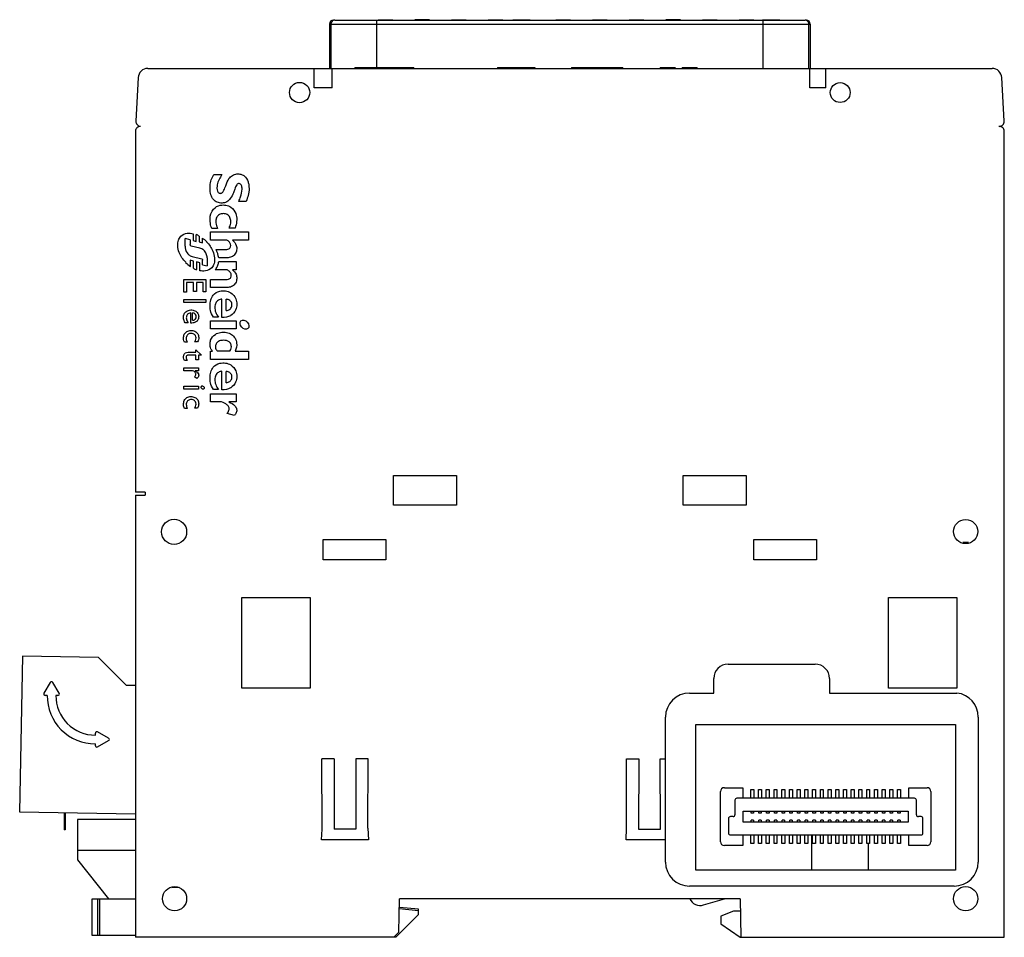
# Model space of a CAD drawing. Header units: millimetres. Extents: x 15 to 117, y 44 to 139.
import ezdxf

# ---------------------------------------------------------------- set-up
doc = ezdxf.new("R2010")
doc.units = ezdxf.units.MM
doc.header["$LTSCALE"] = 11.886526
doc.layers.get('0').update_dxf_attribs({"linetype": 'CONTINUOUS'})

msp = doc.modelspace()

# ---------------------------------------------------------------- linework, layer by layer
at = {"color": 7, "linetype": 'CONTINUOUS'}
for p, q in [((46.68, 138.25), (46.68, 133.65)), ((46.68, 138.25), (96.48, 138.25)), ((46.82, 138.25), (46.82, 133.65)), ((47.18, 138.65), (47.08, 138.65)), ((47.22, 138.65), (95.95, 138.65)), ((51.58, 133.75), (51.58, 138.65)), ((51.73, 138.7), (51.73, 138.65)), ((51.73, 138.7), (53.23, 138.7)), ((51.77, 138.7), (51.77, 138.65)), ((51.86, 138.7), (51.86, 138.65)), ((51.99, 138.7), (51.99, 138.65)), ((52.15, 138.7), (52.15, 138.65)), ((52.28, 138.7), (52.28, 138.65)), ((52.44, 138.7), (52.44, 138.65)), ((52.56, 138.7), (52.56, 138.65)), ((52.66, 138.7), (52.66, 138.65)), ((52.69, 138.7), (52.69, 138.65)), ((53.07, 138.7), (53.07, 138.65)), ((53.23, 138.7), (53.23, 138.65)), ((55.53, 138.7), (55.53, 138.65)), ((57.03, 138.7), (55.53, 138.7)), ((57.03, 138.7), (57.03, 138.65)), ((59.33, 138.7), (59.33, 138.65)), ((59.33, 138.7), (60.83, 138.7)), ((60.67, 138.7), (60.67, 138.65)), ((60.83, 138.7), (60.83, 138.65)), ((63.13, 138.7), (63.13, 138.65)), ((63.13, 138.7), (64.63, 138.7)), ((63.17, 138.7), (63.17, 138.65)), ((63.23, 138.7), (63.23, 138.65)), ((63.29, 138.7), (63.29, 138.65)), ((63.39, 138.7), (63.39, 138.65)), ((63.48, 138.7), (63.48, 138.65)), ((63.61, 138.7), (63.61, 138.65)), ((63.74, 138.7), (63.74, 138.65)), ((63.84, 138.7), (63.84, 138.65)), ((63.9, 138.7), (63.9, 138.65)), ((63.99, 138.7), (63.99, 138.65)), ((64.09, 138.7), (64.09, 138.65)), ((64.22, 138.7), (64.22, 138.65)), ((64.28, 138.7), (64.28, 138.65)), ((64.41, 138.7), (64.41, 138.65)), ((64.54, 138.7), (64.54, 138.65)), ((64.6, 138.7), (64.6, 138.65)), ((64.63, 138.7), (64.63, 138.65)), ((65.68, 138.7), (65.68, 138.65)), ((65.68, 138.7), (67.48, 138.7)), ((65.86, 138.7), (65.86, 138.65)), ((66.14, 138.7), (66.14, 138.65)), ((66.16, 138.65), (66.16, 138.7)), ((66.56, 138.7), (66.56, 138.65)), ((66.6, 138.7), (66.6, 138.65)), ((66.65, 138.65), (66.65, 138.7)), ((67.04, 138.7), (67.04, 138.65)), ((67.06, 138.65), (67.06, 138.7)), ((67.35, 138.7), (67.35, 138.65)), ((67.48, 138.7), (67.48, 138.65)), ((70.13, 138.7), (70.13, 138.65)), ((70.13, 138.7), (71.63, 138.7)), ((70.17, 138.7), (70.17, 138.65)), ((70.23, 138.7), (70.23, 138.65)), ((70.29, 138.7), (70.29, 138.65)), ((70.39, 138.7), (70.39, 138.65)), ((70.48, 138.7), (70.48, 138.65)), ((70.61, 138.7), (70.61, 138.65)), ((70.74, 138.7), (70.74, 138.65)), ((70.84, 138.7), (70.84, 138.65)), ((70.9, 138.7), (70.9, 138.65)), ((70.99, 138.7), (70.99, 138.65)), ((71.09, 138.7), (71.09, 138.65)), ((71.22, 138.7), (71.22, 138.65)), ((71.28, 138.7), (71.28, 138.65)), ((71.41, 138.7), (71.41, 138.65)), ((71.54, 138.7), (71.54, 138.65)), ((71.6, 138.7), (71.6, 138.65)), ((71.63, 138.7), (71.63, 138.65)), ((73.93, 138.7), (73.93, 138.65)), ((73.93, 138.7), (75.43, 138.7)), ((73.97, 138.7), (73.97, 138.65)), ((74.06, 138.7), (74.06, 138.65)), ((74.19, 138.7), (74.19, 138.65)), ((74.35, 138.7), (74.35, 138.65)), ((74.57, 138.7), (74.57, 138.65)), ((74.79, 138.7), (74.79, 138.65)), ((75.02, 138.7), (75.02, 138.65)), ((75.18, 138.7), (75.18, 138.65)), ((75.31, 138.7), (75.31, 138.65)), ((75.4, 138.7), (75.4, 138.65)), ((75.43, 138.7), (75.43, 138.65)), ((77.73, 138.7), (77.73, 138.65)), ((77.73, 138.7), (79.23, 138.7)), ((77.77, 138.7), (77.77, 138.65)), ((77.86, 138.7), (77.86, 138.65)), ((77.99, 138.7), (77.99, 138.65)), ((78.15, 138.7), (78.15, 138.65)), ((78.28, 138.7), (78.28, 138.65)), ((78.44, 138.7), (78.44, 138.65)), ((78.56, 138.7), (78.56, 138.65)), ((78.66, 138.7), (78.66, 138.65)), ((78.69, 138.7), (78.69, 138.65)), ((79.07, 138.7), (79.07, 138.65)), ((79.23, 138.7), (79.23, 138.65)), ((81.53, 138.7), (81.53, 138.65)), ((83.03, 138.7), (81.53, 138.7)), ((83.03, 138.7), (83.03, 138.65)), ((85.33, 138.7), (85.33, 138.65)), ((85.33, 138.7), (86.83, 138.7)), ((86.67, 138.7), (86.67, 138.65)), ((86.83, 138.7), (86.83, 138.65)), ((89.13, 138.7), (89.13, 138.65)), ((89.13, 138.7), (90.63, 138.7)), ((89.17, 138.7), (89.17, 138.65)), ((89.23, 138.7), (89.23, 138.65)), ((89.29, 138.7), (89.29, 138.65)), ((89.39, 138.7), (89.39, 138.65)), ((89.48, 138.7), (89.48, 138.65)), ((89.61, 138.7), (89.61, 138.65)), ((89.74, 138.7), (89.74, 138.65)), ((89.84, 138.7), (89.84, 138.65)), ((89.9, 138.7), (89.9, 138.65)), ((89.99, 138.7), (89.99, 138.65)), ((90.09, 138.7), (90.09, 138.65)), ((90.22, 138.7), (90.22, 138.65)), ((90.28, 138.7), (90.28, 138.65)), ((90.41, 138.7), (90.41, 138.65)), ((90.54, 138.7), (90.54, 138.65)), ((90.6, 138.7), (90.6, 138.65)), ((90.63, 138.7), (90.63, 138.65)), ((91.53, 138.7), (91.53, 138.65)), ((91.53, 138.7), (93.33, 138.7)), ((91.58, 138.65), (91.58, 133.65)), ((91.66, 138.7), (91.66, 138.65)), ((93.26, 138.7), (93.26, 138.65)), ((93.33, 138.7), (93.33, 138.65)), ((96.08, 138.65), (95.98, 138.65)), ((96.35, 133.65), (96.35, 138.25)), ((96.48, 138.25), (96.48, 133.65)), ((27.85, 133.65), (115.32, 133.65)), ((45.08, 131.65), (45.08, 133.65)), ((46.94, 131.65), (46.94, 133.65)), ((49.31, 133.75), (49.31, 133.65)), ((49.31, 133.75), (55.41, 133.75)), ((50.51, 133.65), (50.51, 133.75)), ((50.58, 133.75), (50.58, 133.65)), ((50.99, 133.65), (50.99, 133.75)), ((51.35, 133.75), (51.35, 133.65)), ((52.75, 133.75), (52.75, 133.65)), ((52.87, 133.65), (52.87, 133.75)), ((53.78, 133.75), (53.78, 133.65)), ((53.95, 133.65), (53.95, 133.75)), ((54.1, 133.75), (54.1, 133.65)), ((54.38, 133.65), (54.38, 133.75)), ((55.33, 133.75), (55.33, 133.65)), ((55.41, 133.65), (55.41, 133.75)), ((64.08, 133.75), (64.08, 133.65)), ((64.08, 133.75), (67.95, 133.75)), ((64.46, 133.65), (64.46, 133.75)), ((66.87, 133.75), (66.87, 133.65)), ((67.2, 133.65), (67.2, 133.75)), ((67.89, 133.75), (67.89, 133.65)), ((67.95, 133.75), (67.95, 133.65)), ((71.73, 133.75), (71.73, 133.65)), ((71.73, 133.75), (77.07, 133.75)), ((73.68, 133.75), (73.68, 133.65)), ((74.94, 133.75), (74.94, 133.65)), ((75.79, 133.75), (75.79, 133.65)), ((77.07, 133.65), (77.07, 133.75)), ((80.92, 133.75), (80.92, 133.65)), ((80.92, 133.75), (82.46, 133.75)), ((81.11, 133.65), (81.11, 133.75)), ((81.54, 133.75), (81.54, 133.65)), ((82.46, 133.75), (82.46, 133.65)), ((82.47, 133.75), (82.49, 133.75)), ((82.49, 133.75), (82.49, 133.65)), ((83.21, 133.75), (83.21, 133.65)), ((83.21, 133.75), (84.78, 133.75)), ((83.41, 133.65), (83.41, 133.75)), ((84.61, 133.75), (84.61, 133.65)), ((84.78, 133.65), (84.78, 133.75)), ((96.43, 131.65), (96.43, 133.65)), ((98.09, 131.65), (98.09, 133.65)), ((26.85, 132.7), (26.61, 128.19)), ((116.56, 128.18), (116.32, 132.7)), ((46.94, 131.65), (45.08, 131.65)), ((98.09, 131.65), (96.43, 131.65)), ((116.06, 127.65), (116.02, 127.65)), ((26.58, 127.15), (26.58, 89.75)), ((116.58, 43.65), (116.58, 127.15)), ((34.68, 122.65), (35.53, 122.65)), ((38.04, 119.88), (37.27, 119.88)), ((32.55, 116.53), (32.55, 115.84)), ((32.88, 115.73), (32.88, 116.43)), ((34.35, 115.87), (34.35, 116.71)), ((34.35, 116.71), (38.3, 116.71)), ((35.08, 117.06), (34.48, 117.06)), ((36.9, 117.1), (36.27, 117.1)), ((38.3, 116.71), (38.3, 115.87)), ((31.72, 115.25), (31.72, 116.05)), ((32.25, 115.91), (31.72, 116.05)), ((32.25, 115.91), (32.25, 115.4)), ((32.55, 115.84), (32.88, 115.73)), ((33.19, 116.28), (33.19, 115.69)), ((33.19, 115.69), (33.52, 115.57)), ((33.52, 115.57), (33.52, 116.07)), ((36.05, 115.87), (34.35, 115.87)), ((38.3, 115.87), (36.62, 115.87)), ((33.25, 115.03), (32.36, 115.24)), ((34.93, 114.88), (35.87, 114.88)), ((32.26, 113.79), (32.26, 113.15)), ((32.59, 113.7), (32.26, 113.79)), ((32.44, 114.18), (33.45, 113.92)), ((32.59, 112.95), (32.59, 113.7)), ((32.9, 113.62), (32.9, 112.81)), ((33.23, 113.53), (32.9, 113.62)), ((33.23, 112.7), (33.23, 113.53)), ((33.52, 113.31), (33.52, 113.8)), ((33.52, 113.31), (34, 113.21)), ((34, 114.02), (34, 113.21)), ((36.05, 114.04), (35.2, 114.04)), ((35.2, 113.64), (37.02, 113.64)), ((37.02, 113.64), (37.02, 112.8)), ((36.07, 112.8), (34.82, 112.8)), ((37.02, 112.8), (36.64, 112.8)), ((31.58, 110.47), (31.58, 111.8)), ((31.58, 111.8), (33.88, 111.8)), ((31.88, 111.47), (31.88, 110.47)), ((32.6, 111.47), (31.88, 111.47)), ((32.6, 110.53), (32.6, 111.47)), ((32.89, 111.47), (32.89, 110.53)), ((33.59, 111.47), (32.89, 111.47)), ((33.59, 110.5), (33.59, 111.47)), ((33.88, 111.8), (33.88, 110.5)), ((34.35, 110.96), (34.35, 111.8)), ((34.35, 111.8), (35.98, 111.8)), ((31.88, 110.47), (31.58, 110.47)), ((32.89, 110.53), (32.6, 110.53)), ((33.88, 110.5), (33.59, 110.5)), ((36.05, 110.96), (34.35, 110.96)), ((31.58, 109.4), (31.58, 109.7)), ((31.58, 109.7), (33.88, 109.7)), ((33.88, 109.4), (31.58, 109.4)), ((33.88, 109.7), (33.88, 109.4)), ((35.54, 107.84), (35.54, 109.76)), ((35.98, 108.58), (35.98, 109.74)), ((32.3, 107.27), (32.3, 108.34)), ((32.5, 107.57), (32.5, 108.33)), ((32.02, 107.3), (31.73, 107.3)), ((34.35, 106.68), (34.35, 107.52)), ((34.35, 107.52), (37.02, 107.52)), ((35.17, 107.89), (34.65, 107.89)), ((37.02, 107.52), (37.02, 106.68)), ((37.02, 106.68), (34.35, 106.68)), ((31.94, 105.29), (31.64, 105.29)), ((33.02, 105.32), (32.7, 105.32)), ((32.03, 104.26), (32.83, 104.26)), ((32.83, 104.26), (32.83, 104.52)), ((32.83, 104.52), (33.41, 103.96)), ((34.35, 103.51), (34.35, 104.35)), ((34.35, 104.35), (34.56, 104.35)), ((36.35, 104.35), (35.08, 104.35)), ((36.9, 104.35), (38.3, 104.35)), ((38.3, 104.35), (38.3, 103.51)), ((31.94, 103.4), (31.66, 103.4)), ((32.83, 103.96), (32.05, 103.96)), ((32.83, 103.48), (32.83, 103.96)), ((33.1, 103.48), (32.83, 103.48)), ((33.1, 103.96), (33.1, 103.48)), ((33.41, 103.96), (33.1, 103.96)), ((38.3, 103.51), (34.35, 103.51)), ((31.58, 102.34), (31.58, 102.64)), ((31.58, 102.64), (33.1, 102.64)), ((32.37, 102.34), (31.58, 102.34)), ((33.1, 102.34), (32.75, 102.34)), ((33.1, 102.64), (33.1, 102.34)), ((35.54, 100.36), (35.54, 102.28)), ((35.98, 101.1), (35.98, 102.27)), ((32.95, 101.53), (32.69, 101.69)), ((31.58, 100.44), (31.58, 100.74)), ((31.58, 100.74), (33.1, 100.74)), ((33.1, 100.44), (31.58, 100.44)), ((33.1, 100.74), (33.1, 100.44)), ((35.17, 100.41), (34.65, 100.41)), ((34.35, 99.11), (34.35, 99.95)), ((34.35, 99.95), (37.02, 99.95)), ((35.5, 99.11), (34.35, 99.11)), ((37.02, 99.11), (36.25, 99.11)), ((37.02, 99.95), (37.02, 99.11)), ((31.94, 98.44), (31.64, 98.44)), ((33.02, 98.47), (32.7, 98.47)), ((36.83, 97.69), (36.09, 97.92)), ((53.31, 88.43), (53.31, 91.47)), ((53.31, 91.47), (59.85, 91.47)), ((59.85, 91.47), (59.85, 88.43)), ((83.31, 91.47), (89.85, 91.47)), ((83.31, 88.43), (83.31, 91.47)), ((89.85, 91.47), (89.85, 88.43)), ((27.58, 89.75), (26.58, 89.75)), ((26.58, 89.45), (26.58, 43.65)), ((26.58, 89.45), (27.58, 89.45)), ((27.58, 89.75), (27.58, 89.45)), ((59.85, 88.43), (53.31, 88.43)), ((89.85, 88.43), (83.31, 88.43)), ((46.03, 82.75), (46.03, 84.85)), ((46.03, 84.85), (52.53, 84.85)), ((52.53, 84.85), (52.53, 82.75)), ((90.63, 84.85), (97.13, 84.85)), ((90.63, 82.75), (90.63, 84.85)), ((97.13, 84.85), (97.13, 82.75)), ((112.88, 84.55), (112.28, 84.55)), ((52.53, 82.75), (46.03, 82.75)), ((97.13, 82.75), (90.63, 82.75)), ((37.58, 69.45), (37.58, 78.85)), ((37.58, 78.85), (44.68, 78.85)), ((44.68, 78.85), (44.68, 69.45)), ((104.58, 78.85), (111.68, 78.85)), ((104.58, 69.45), (104.58, 78.85)), ((111.68, 78.85), (111.68, 69.45)), ((14.86, 72.78), (14.58, 56.65)), ((22.73, 72.64), (14.86, 72.78)), ((25.61, 69.77), (22.73, 72.64)), ((87.98, 71.95), (96.98, 71.95)), ((86.48, 68.95), (86.48, 70.45)), ((98.48, 70.45), (98.48, 68.95)), ((17.75, 70.06), (17.1, 68.93)), ((18.67, 68.93), (18.01, 70.06)), ((25.61, 69.77), (26.58, 69.77)), ((44.68, 69.45), (37.58, 69.45)), ((111.68, 69.45), (104.58, 69.45)), ((17.43, 68.7), (17.23, 68.7)), ((18.54, 68.7), (18.33, 68.7)), ((83.98, 68.95), (86.48, 68.95)), ((98.48, 68.95), (111.68, 68.95)), ((81.48, 51.45), (81.48, 66.45)), ((113.88, 66.47), (113.88, 51.45)), ((84.64, 65.69), (111.52, 65.69)), ((84.64, 50.61), (84.64, 65.69)), ((111.52, 65.69), (111.52, 50.61)), ((22.43, 64.6), (22.43, 64.8)), ((23.79, 64.28), (22.66, 64.93)), ((22.43, 63.5), (22.43, 63.7)), ((22.66, 63.37), (23.79, 64.02)), ((47.17, 62.13), (45.89, 62.13)), ((45.91, 54.85), (45.89, 62.13)), ((47.17, 62.13), (47.15, 54.85)), ((50.67, 62.13), (49.39, 62.13)), ((49.39, 62.13), (49.41, 54.85)), ((50.65, 54.97), (50.67, 62.13)), ((77.44, 62.13), (78.72, 62.13)), ((77.46, 54.97), (77.44, 62.13)), ((78.72, 62.13), (78.7, 54.85)), ((80.94, 62.13), (81.48, 62.13)), ((80.96, 54.85), (80.94, 62.13)), ((87.18, 53.55), (87.18, 58.75)), ((87.58, 59.15), (89.48, 59.15)), ((89.48, 59.15), (89.48, 58.05)), ((90.33, 58.95), (90.63, 58.95)), ((90.33, 58.05), (90.33, 58.95)), ((90.63, 58.95), (90.63, 58.05)), ((91.13, 58.95), (91.43, 58.95)), ((91.13, 58.05), (91.13, 58.95)), ((91.43, 58.95), (91.43, 58.05)), ((91.93, 58.95), (92.23, 58.95)), ((91.93, 58.05), (91.93, 58.95)), ((92.23, 58.95), (92.23, 58.05)), ((92.73, 58.95), (93.03, 58.95)), ((92.73, 58.05), (92.73, 58.95)), ((93.03, 58.95), (93.03, 58.05)), ((93.53, 58.95), (93.83, 58.95)), ((93.53, 58.05), (93.53, 58.95)), ((93.83, 58.95), (93.83, 58.05)), ((94.33, 58.95), (94.63, 58.95)), ((94.33, 58.05), (94.33, 58.95)), ((94.63, 58.95), (94.63, 58.05)), ((95.13, 58.95), (95.43, 58.95)), ((95.13, 58.05), (95.13, 58.95)), ((95.43, 58.95), (95.43, 58.05)), ((95.93, 58.95), (96.23, 58.95)), ((95.93, 58.05), (95.93, 58.95)), ((96.23, 58.95), (96.23, 58.05)), ((96.73, 58.95), (97.03, 58.95)), ((96.73, 58.05), (96.73, 58.95)), ((97.03, 58.95), (97.03, 58.05)), ((97.53, 58.95), (97.83, 58.95)), ((97.53, 58.05), (97.53, 58.95)), ((97.83, 58.95), (97.83, 58.05)), ((98.33, 58.95), (98.63, 58.95)), ((98.33, 58.05), (98.33, 58.95)), ((98.63, 58.95), (98.63, 58.05)), ((99.13, 58.95), (99.43, 58.95)), ((99.13, 58.05), (99.13, 58.95)), ((99.43, 58.95), (99.43, 58.05)), ((99.93, 58.95), (100.23, 58.95)), ((99.93, 58.05), (99.93, 58.95)), ((100.23, 58.95), (100.23, 58.05)), ((100.73, 58.95), (101.03, 58.95)), ((100.73, 58.05), (100.73, 58.95)), ((101.03, 58.95), (101.03, 58.05)), ((101.53, 58.95), (101.83, 58.95)), ((101.53, 58.05), (101.53, 58.95)), ((101.83, 58.95), (101.83, 58.05)), ((102.33, 58.95), (102.63, 58.95)), ((102.33, 58.05), (102.33, 58.95)), ((102.63, 58.95), (102.63, 58.05)), ((103.13, 58.95), (103.43, 58.95)), ((103.13, 58.05), (103.13, 58.95)), ((103.43, 58.95), (103.43, 58.05)), ((103.93, 58.95), (104.23, 58.95)), ((103.93, 58.05), (103.93, 58.95)), ((104.23, 58.95), (104.23, 58.05)), ((104.73, 58.95), (105.03, 58.95)), ((104.73, 58.05), (104.73, 58.95)), ((105.03, 58.95), (105.03, 58.05)), ((105.53, 58.95), (105.83, 58.95)), ((105.53, 58.05), (105.53, 58.95)), ((105.83, 58.95), (105.83, 58.05)), ((106.68, 59.15), (108.58, 59.15)), ((106.68, 58.05), (106.68, 59.15)), ((108.98, 58.75), (108.98, 53.55)), ((88.68, 57.85), (88.68, 56.35)), ((107.28, 58.05), (88.88, 58.05)), ((107.48, 56.35), (107.48, 57.85)), ((14.58, 56.65), (26.58, 56.44)), ((19.18, 56.57), (19.18, 54.77)), ((19.28, 56.57), (19.28, 54.77)), ((88.48, 56.15), (88.21, 56.15)), ((89.53, 56.72), (106.63, 56.72)), ((89.53, 55.59), (89.53, 56.72)), ((90.36, 56.52), (90.36, 56.72)), ((90.61, 56.52), (90.36, 56.52)), ((90.61, 56.72), (90.61, 56.52)), ((91.16, 56.52), (91.16, 56.72)), ((91.41, 56.52), (91.16, 56.52)), ((91.41, 56.72), (91.41, 56.52)), ((91.96, 56.52), (91.96, 56.72)), ((92.21, 56.52), (91.96, 56.52)), ((92.21, 56.72), (92.21, 56.52)), ((92.76, 56.52), (92.76, 56.72)), ((93.01, 56.52), (92.76, 56.52)), ((93.01, 56.72), (93.01, 56.52)), ((93.56, 56.52), (93.56, 56.72)), ((93.81, 56.52), (93.56, 56.52)), ((93.81, 56.72), (93.81, 56.52)), ((94.36, 56.52), (94.36, 56.72)), ((94.61, 56.52), (94.36, 56.52)), ((94.61, 56.72), (94.61, 56.52)), ((95.16, 56.52), (95.16, 56.72)), ((95.41, 56.52), (95.16, 56.52)), ((95.41, 56.72), (95.41, 56.52)), ((95.96, 56.52), (95.96, 56.72)), ((96.21, 56.52), (95.96, 56.52)), ((96.21, 56.72), (96.21, 56.52)), ((96.76, 56.52), (96.76, 56.72)), ((97.01, 56.52), (96.76, 56.52)), ((97.01, 56.72), (97.01, 56.52)), ((97.56, 56.52), (97.56, 56.72)), ((97.81, 56.52), (97.56, 56.52)), ((97.81, 56.72), (97.81, 56.52)), ((98.36, 56.52), (98.36, 56.72)), ((98.61, 56.52), (98.36, 56.52)), ((98.61, 56.72), (98.61, 56.52)), ((99.16, 56.52), (99.16, 56.72)), ((99.41, 56.52), (99.16, 56.52)), ((99.41, 56.72), (99.41, 56.52)), ((99.96, 56.52), (99.96, 56.72)), ((100.21, 56.52), (99.96, 56.52)), ((100.21, 56.72), (100.21, 56.52)), ((100.76, 56.52), (100.76, 56.72)), ((101.01, 56.52), (100.76, 56.52)), ((101.01, 56.72), (101.01, 56.52)), ((101.56, 56.52), (101.56, 56.72)), ((101.81, 56.52), (101.56, 56.52)), ((101.81, 56.72), (101.81, 56.52)), ((102.36, 56.52), (102.36, 56.72)), ((102.61, 56.52), (102.36, 56.52)), ((102.61, 56.72), (102.61, 56.52)), ((103.16, 56.52), (103.16, 56.72)), ((103.41, 56.52), (103.16, 56.52)), ((103.41, 56.72), (103.41, 56.52)), ((103.96, 56.52), (103.96, 56.72)), ((104.21, 56.52), (103.96, 56.52)), ((104.21, 56.72), (104.21, 56.52)), ((104.76, 56.52), (104.76, 56.72)), ((105.01, 56.52), (104.76, 56.52)), ((105.01, 56.72), (105.01, 56.52)), ((105.56, 56.52), (105.56, 56.72)), ((105.81, 56.52), (105.56, 56.52)), ((105.81, 56.72), (105.81, 56.52)), ((106.63, 56.72), (106.63, 55.59)), ((107.96, 56.15), (107.68, 56.15)), ((20.58, 55.85), (20.58, 51.67)), ((26.58, 55.85), (20.58, 55.85)), ((88.01, 55.95), (88.01, 54.45)), ((106.63, 55.59), (89.53, 55.59)), ((90.61, 55.78), (90.36, 55.78)), ((90.36, 55.59), (90.36, 55.78)), ((90.61, 55.78), (90.61, 55.59)), ((91.41, 55.78), (91.16, 55.78)), ((91.16, 55.59), (91.16, 55.78)), ((91.41, 55.78), (91.41, 55.59)), ((92.21, 55.78), (91.96, 55.78)), ((91.96, 55.59), (91.96, 55.78)), ((92.21, 55.78), (92.21, 55.59)), ((93.01, 55.78), (92.76, 55.78)), ((92.76, 55.59), (92.76, 55.78)), ((93.01, 55.78), (93.01, 55.59)), ((93.81, 55.78), (93.56, 55.78)), ((93.56, 55.59), (93.56, 55.78)), ((93.81, 55.78), (93.81, 55.59)), ((94.61, 55.78), (94.36, 55.78)), ((94.36, 55.59), (94.36, 55.78)), ((94.61, 55.78), (94.61, 55.59)), ((95.41, 55.78), (95.16, 55.78)), ((95.16, 55.59), (95.16, 55.78)), ((95.41, 55.78), (95.41, 55.59)), ((96.21, 55.78), (95.96, 55.78)), ((95.96, 55.59), (95.96, 55.78)), ((96.21, 55.78), (96.21, 55.59)), ((97.01, 55.78), (96.76, 55.78)), ((96.76, 55.59), (96.76, 55.78)), ((97.01, 55.78), (97.01, 55.59)), ((97.81, 55.78), (97.56, 55.78)), ((97.56, 55.59), (97.56, 55.78)), ((97.81, 55.78), (97.81, 55.59)), ((98.61, 55.78), (98.36, 55.78)), ((98.36, 55.59), (98.36, 55.78)), ((98.61, 55.78), (98.61, 55.59)), ((99.41, 55.78), (99.16, 55.78)), ((99.16, 55.59), (99.16, 55.78)), ((99.41, 55.78), (99.41, 55.59)), ((100.21, 55.78), (99.96, 55.78)), ((99.96, 55.59), (99.96, 55.78)), ((100.21, 55.78), (100.21, 55.59)), ((101.01, 55.78), (100.76, 55.78)), ((100.76, 55.59), (100.76, 55.78)), ((101.01, 55.78), (101.01, 55.59)), ((101.81, 55.78), (101.56, 55.78)), ((101.56, 55.59), (101.56, 55.78)), ((101.81, 55.78), (101.81, 55.59)), ((102.61, 55.78), (102.36, 55.78)), ((102.36, 55.59), (102.36, 55.78)), ((102.61, 55.78), (102.61, 55.59)), ((103.41, 55.78), (103.16, 55.78)), ((103.16, 55.59), (103.16, 55.78)), ((103.41, 55.78), (103.41, 55.59)), ((104.21, 55.78), (103.96, 55.78)), ((103.96, 55.59), (103.96, 55.78)), ((104.21, 55.78), (104.21, 55.59)), ((105.01, 55.78), (104.76, 55.78)), ((104.76, 55.59), (104.76, 55.78)), ((105.01, 55.78), (105.01, 55.59)), ((105.81, 55.78), (105.56, 55.78)), ((105.56, 55.59), (105.56, 55.78)), ((105.81, 55.78), (105.81, 55.59)), ((108.16, 54.45), (108.16, 55.95)), ((19.28, 54.77), (19.18, 54.77)), ((45.85, 53.73), (45.91, 54.85)), ((49.41, 54.85), (47.15, 54.85)), ((50.65, 54.97), (50.71, 53.73)), ((77.4, 53.73), (77.46, 54.97)), ((78.7, 54.85), (80.96, 54.85)), ((88.21, 54.25), (107.96, 54.25)), ((89.48, 54.25), (89.48, 53.15)), ((90.33, 53.35), (90.33, 54.25)), ((90.63, 54.25), (90.63, 53.35)), ((91.13, 53.35), (91.13, 54.25)), ((91.43, 54.25), (91.43, 53.35)), ((91.93, 53.35), (91.93, 54.25)), ((92.23, 54.25), (92.23, 53.35)), ((92.73, 53.35), (92.73, 54.25)), ((93.03, 54.25), (93.03, 53.35)), ((93.53, 53.35), (93.53, 54.25)), ((93.83, 54.25), (93.83, 53.35)), ((94.33, 53.35), (94.33, 54.25)), ((94.63, 54.25), (94.63, 53.35)), ((95.13, 53.35), (95.13, 54.25)), ((95.43, 54.25), (95.43, 53.35)), ((95.93, 53.35), (95.93, 54.25)), ((96.23, 54.25), (96.23, 53.35)), ((96.65, 50.61), (96.65, 54.25)), ((96.73, 53.35), (96.73, 54.25)), ((97.03, 54.25), (97.03, 53.35)), ((97.53, 53.35), (97.53, 54.25)), ((97.83, 54.25), (97.83, 53.35)), ((98.33, 53.35), (98.33, 54.25)), ((98.63, 54.25), (98.63, 53.35)), ((99.13, 53.35), (99.13, 54.25)), ((99.43, 54.25), (99.43, 53.35)), ((99.93, 53.35), (99.93, 54.25)), ((100.23, 54.25), (100.23, 53.35)), ((100.73, 53.35), (100.73, 54.25)), ((101.03, 54.25), (101.03, 53.35)), ((101.53, 53.35), (101.53, 54.25)), ((101.83, 54.25), (101.83, 53.35)), ((102.33, 53.35), (102.33, 54.25)), ((102.63, 54.25), (102.63, 53.35)), ((103.13, 53.35), (103.13, 54.25)), ((103.43, 54.25), (103.43, 53.35)), ((103.93, 53.35), (103.93, 54.25)), ((104.23, 54.25), (104.23, 53.35)), ((104.73, 53.35), (104.73, 54.25)), ((105.03, 54.25), (105.03, 53.35)), ((105.53, 53.35), (105.53, 54.25)), ((105.83, 54.25), (105.83, 53.35)), ((106.68, 53.15), (106.68, 54.25)), ((50.71, 53.73), (45.85, 53.73)), ((81.48, 53.73), (77.4, 53.73)), ((89.48, 53.15), (87.58, 53.15)), ((90.63, 53.35), (90.33, 53.35)), ((91.43, 53.35), (91.13, 53.35)), ((92.23, 53.35), (91.93, 53.35)), ((93.03, 53.35), (92.73, 53.35)), ((93.83, 53.35), (93.53, 53.35)), ((94.63, 53.35), (94.33, 53.35)), ((95.43, 53.35), (95.13, 53.35)), ((96.23, 53.35), (95.93, 53.35)), ((97.03, 53.35), (96.73, 53.35)), ((97.83, 53.35), (97.53, 53.35)), ((98.63, 53.35), (98.33, 53.35)), ((99.43, 53.35), (99.13, 53.35)), ((100.23, 53.35), (99.93, 53.35)), ((101.03, 53.35), (100.73, 53.35)), ((101.83, 53.35), (101.53, 53.35)), ((102.63, 53.35), (102.33, 53.35)), ((102.52, 50.61), (102.52, 53.35)), ((103.43, 53.35), (103.13, 53.35)), ((104.23, 53.35), (103.93, 53.35)), ((105.03, 53.35), (104.73, 53.35)), ((105.83, 53.35), (105.53, 53.35)), ((108.58, 53.15), (106.68, 53.15)), ((26.58, 52.65), (20.58, 52.65)), ((20.58, 51.67), (23.8, 47.65)), ((111.52, 50.61), (84.64, 50.61)), ((31.11, 48.81), (30.35, 48.78)), ((111.38, 48.95), (83.98, 48.95)), ((22.08, 43.85), (22.08, 47.65)), ((22.08, 47.65), (26.58, 47.65)), ((22.64, 47.65), (22.64, 43.85)), ((22.9, 43.85), (22.9, 47.65)), ((53.87, 44.19), (53.93, 47.65)), ((89.23, 47.65), (53.93, 47.65)), ((85.43, 47), (87.58, 47.65)), ((89.23, 47.65), (89.3, 43.65)), ((53.58, 43.7), (55.88, 46)), ((55.88, 46.4), (53.91, 46.6)), ((55.88, 46.55), (53.92, 46.75)), ((55.88, 46), (55.88, 46.55)), ((88.53, 46.35), (87.23, 45.85)), ((89.26, 46.35), (88.53, 46.35)), ((87.23, 45.85), (87.23, 45.05)), ((87.23, 45.05), (89.23, 43.65)), ((53.33, 43.65), (53.87, 44.19)), ((26.58, 43.85), (22.08, 43.85)), ((53.33, 43.65), (26.58, 43.65)), ((53.38, 43.7), (53.58, 43.7)), ((89.23, 43.65), (116.58, 43.65))]:
    msp.add_line(p, q, dxfattribs=at)
for centre, radius in [((43.58, 131.15), 1.05), ((99.58, 131.15), 1.03), ((30.58, 85.65), 1.3), ((112.58, 85.68), 1.25), ((30.63, 47.65), 1.25), ((112.58, 47.65), 1.25)]:
    msp.add_circle(centre, radius, dxfattribs=at)
for centre, radius, start, end in [((47.08, 138.25), 0.4, 90, 180), ((47.22, 138.25), 0.4, 90, 180), ((95.95, 138.25), 0.4, 0, 90), ((96.08, 138.25), 0.4, 0, 90), ((27.85, 132.65), 1, 90, 177), ((115.32, 132.65), 1, 3, 90), ((27.08, 127.15), 0.5, 88.4362, 180), ((27.11, 128.17), 0.5, 177, 268.4362), ((116.06, 128.15), 0.5, 270.0014, 3), ((116.08, 127.15), 0.5, 0, 93.0848), ((31.93, 114.08), 2.54, 60.2826, 68.0932), ((31.67, 113.48), 3.18, 44.0805, 54.3787), ((34.17, 115.89), 3.34, 224.231, 235.1416), ((33.89, 115.36), 2.74, 241.6062, 248.8134), ((87.98, 70.45), 1.5, 90, 180), ((96.98, 70.45), 1.5, 360, 90), ((17.88, 69.98), 0.15, 30.0162, 149.9838), ((17.23, 68.85), 0.15, 150.0164, 269.9833), ((22.38, 68.65), 4.95, 179.4215, 270.5785), ((22.38, 68.65), 4.05, 179.2929, 270.7071), ((18.54, 68.85), 0.15, 270.0119, 29.9839), ((83.98, 66.45), 2.5, 90, 180), ((111.38, 66.47), 2.5, 360, 83.1079), ((22.58, 64.8), 0.15, 60.0164, 179.9833), ((23.72, 64.15), 0.15, 300.0162, 59.9838), ((22.58, 63.5), 0.15, 180.0167, 299.9836), ((87.58, 58.75), 0.4, 90, 180), ((108.58, 58.75), 0.4, 360, 90), ((88.88, 57.85), 0.2, 90, 180), ((107.28, 57.85), 0.2, 360, 90), ((88.21, 55.95), 0.2, 90, 180), ((88.48, 56.35), 0.2, 270, 0), ((107.68, 56.35), 0.2, 180, 270), ((107.96, 55.95), 0.2, 360, 90), ((88.21, 54.45), 0.2, 180, 270), ((107.96, 54.45), 0.2, 270, 360), ((87.58, 53.55), 0.4, 180, 270), ((108.58, 53.55), 0.4, 270, 0), ((83.98, 51.45), 2.5, 180, 270), ((111.38, 51.45), 2.5, 270, 0), ((85.08, 48.15), 1.2, 204.6269, 286.7659)]:
    msp.add_arc(centre, radius, start, end, dxfattribs=at)
msp.add_ellipse((37.87, 107.1), major_axis=(-0.361, 0.403), ratio=0.720197, dxfattribs=at)
for points, knots in [([(34.3, 121.22), (34.3, 121.32), (34.31, 121.62), (34.41, 122.12), (34.59, 122.47), (34.68, 122.65)], [0, 0, 0, 0, 0.20123, 0.598232, 1, 1, 1, 1]), ([(35.53, 122.65), (35.48, 122.57), (35.32, 122.32), (35.09, 121.88), (35.02, 121.49), (35.02, 121.3)], [0, 0, 0, 0, 0.200503, 0.598535, 1, 1, 1, 1]), ([(35.39, 120.71), (35.42, 120.71), (35.49, 120.73), (35.64, 120.82), (35.75, 121.03), (35.92, 121.47), (36.07, 121.93), (36.37, 122.39), (36.7, 122.67), (37.04, 122.73), (37.21, 122.73)], [0, 0, 0, 0, 0.030898, 0.075813, 0.173282, 0.271313, 0.563848, 0.660562, 0.829976, 1, 1, 1, 1]), ([(37.21, 122.73), (37.33, 122.73), (37.57, 122.69), (37.98, 122.46), (38.23, 122.03), (38.33, 121.57), (38.35, 121.22), (38.33, 120.87), (38.25, 120.41), (38.13, 120.09), (38.04, 119.88)], [0, 0, 0, 0, 0.100215, 0.20226, 0.405379, 0.505758, 0.606096, 0.706747, 0.806757, 1, 1, 1, 1]), ([(37.62, 121.14), (37.62, 121.21), (37.61, 121.35), (37.56, 121.53), (37.47, 121.66), (37.33, 121.74), (37.18, 121.71), (37.05, 121.58), (36.95, 121.39), (36.84, 121.11), (36.69, 120.68), (36.47, 120.2), (36.05, 119.79), (35.54, 119.67), (35.04, 119.75), (34.61, 120.07), (34.4, 120.49), (34.31, 120.88), (34.3, 121.11), (34.3, 121.22)], [0, 0, 0, 0, 0.040398, 0.070515, 0.093671, 0.120166, 0.147077, 0.167864, 0.212337, 0.257154, 0.32608, 0.444686, 0.531586, 0.616637, 0.705605, 0.79134, 0.885323, 0.939836, 1, 1, 1, 1]), ([(35.02, 121.3), (35.02, 121.28), (35.02, 121.16), (35.05, 120.98), (35.14, 120.81), (35.26, 120.73), (35.34, 120.71), (35.39, 120.71)], [0, 0, 0, 0, 0.079054, 0.476593, 0.664718, 0.834209, 1, 1, 1, 1]), ([(37.27, 119.88), (37.34, 120.04), (37.51, 120.44), (37.62, 120.87), (37.62, 121.14)], [0, 0, 0, 0, 0.400565, 1, 1, 1, 1]), ([(34.48, 117.06), (34.42, 117.23), (34.27, 117.73), (34.29, 118.47), (34.68, 119.19), (35.27, 119.52), (35.95, 119.52), (36.57, 119.28), (36.99, 118.7), (37.07, 118.21), (37.07, 118)], [0, 0, 0, 0, 0.098147, 0.280112, 0.381831, 0.528778, 0.632609, 0.733583, 0.887268, 1, 1, 1, 1]), ([(36.45, 117.78), (36.45, 117.94), (36.4, 118.23), (36.1, 118.55), (35.68, 118.64), (35.26, 118.56), (34.95, 118.24), (34.9, 117.96), (34.9, 117.81)], [0, 0, 0, 0, 0.17834, 0.336011, 0.500139, 0.670937, 0.829157, 1, 1, 1, 1]), ([(34.9, 117.81), (34.9, 117.76), (34.91, 117.5), (35.01, 117.26), (35.08, 117.06)], [0, 0, 0, 0, 0.199988, 1, 1, 1, 1]), ([(36.27, 117.1), (36.29, 117.14), (36.4, 117.36), (36.45, 117.59), (36.45, 117.78)], [0, 0, 0, 0, 0.19838, 1, 1, 1, 1]), ([(37.07, 118), (37.07, 117.94), (37.05, 117.63), (36.98, 117.33), (36.9, 117.1)], [0, 0, 0, 0, 0.197552, 1, 1, 1, 1]), ([(31.78, 113.57), (31.49, 113.86), (31.12, 114.41), (30.92, 115.24), (30.98, 115.84), (31.29, 116.38), (31.89, 116.63), (32.35, 116.58), (32.55, 116.53)], [0, 0, 0, 0, 0.28378, 0.445235, 0.576645, 0.689571, 0.86065, 1, 1, 1, 1]), ([(32.36, 115.24), (32.33, 115.27), (32.27, 115.3), (32.25, 115.37), (32.25, 115.4)], [0, 0, 0, 0, 0.600403, 1, 1, 1, 1]), ([(33.95, 115.7), (34.22, 115.41), (34.58, 114.88), (34.8, 114.08), (34.76, 113.46), (34.47, 112.9), (33.88, 112.63), (33.42, 112.66), (33.23, 112.7)], [0, 0, 0, 0, 0.271414, 0.437588, 0.573594, 0.690085, 0.863166, 1, 1, 1, 1]), ([(35.87, 114.88), (35.99, 114.88), (36.18, 114.9), (36.41, 115.07), (36.45, 115.21), (36.45, 115.31)], [0, 0, 0, 0, 0.454978, 0.640309, 1, 1, 1, 1]), ([(36.45, 115.31), (36.45, 115.41), (36.4, 115.55), (36.24, 115.74), (36.13, 115.82), (36.05, 115.87)], [0, 0, 0, 0, 0.400943, 0.600829, 1, 1, 1, 1]), ([(36.62, 115.87), (36.8, 115.73), (37.06, 115.41), (37.09, 114.84), (36.92, 114.39), (36.53, 114.09), (36.21, 114.04), (36.05, 114.04)], [0, 0, 0, 0, 0.265023, 0.453707, 0.634878, 0.80981, 1, 1, 1, 1]), ([(31.72, 115.25), (31.72, 115), (31.81, 114.67), (32.12, 114.31), (32.31, 114.21), (32.44, 114.18)], [0, 0, 0, 0, 0.550343, 0.71915, 1, 1, 1, 1]), ([(34, 114.02), (34, 114.17), (33.94, 114.48), (33.67, 114.86), (33.39, 115.01), (33.25, 115.03)], [0, 0, 0, 0, 0.330733, 0.685554, 1, 1, 1, 1]), ([(33.45, 113.92), (33.47, 113.91), (33.51, 113.88), (33.52, 113.83), (33.52, 113.8)], [0, 0, 0, 0, 0.404942, 1, 1, 1, 1]), ([(34.82, 112.8), (34.87, 112.84), (35, 112.98), (35.13, 113.27), (35.19, 113.52), (35.2, 113.64)], [0, 0, 0, 0, 0.199436, 0.60096, 1, 1, 1, 1]), ([(35.98, 111.8), (36.05, 111.8), (36.18, 111.81), (36.35, 111.88), (36.5, 112.03), (36.54, 112.3), (36.36, 112.61), (36.17, 112.74), (36.07, 112.8)], [0, 0, 0, 0, 0.149778, 0.250349, 0.346047, 0.54538, 0.761185, 1, 1, 1, 1]), ([(36.64, 112.8), (36.79, 112.67), (37.02, 112.4), (37.07, 112.07), (37.07, 111.93)], [0, 0, 0, 0, 0.595853, 1, 1, 1, 1]), ([(37.07, 111.93), (37.07, 111.87), (37.05, 111.66), (36.92, 111.3), (36.53, 111.01), (36.21, 110.96), (36.05, 110.96)], [0, 0, 0, 0, 0.115191, 0.408565, 0.689871, 1, 1, 1, 1]), ([(34.3, 109.08), (34.3, 109.28), (34.34, 109.67), (34.64, 110.27), (35.23, 110.63), (35.91, 110.65), (36.55, 110.43), (36.99, 109.89), (37.07, 109.41), (37.07, 109.22)], [0, 0, 0, 0, 0.129953, 0.255509, 0.433842, 0.562683, 0.687966, 0.871112, 1, 1, 1, 1]), ([(35.54, 109.76), (35.48, 109.76), (35.28, 109.73), (34.97, 109.55), (34.79, 109.13), (34.79, 108.72), (34.91, 108.29), (35.07, 108.04), (35.17, 107.89)], [0, 0, 0, 0, 0.082559, 0.25445, 0.430073, 0.643083, 0.758682, 1, 1, 1, 1]), ([(35.98, 108.58), (36.11, 108.59), (36.36, 108.66), (36.58, 108.98), (36.58, 109.3), (36.47, 109.51), (36.29, 109.68), (36.11, 109.73), (35.98, 109.74)], [0, 0, 0, 0, 0.214488, 0.405849, 0.600338, 0.695588, 0.791729, 1, 1, 1, 1]), ([(37.07, 109.22), (37.07, 109.02), (36.98, 108.55), (36.67, 108.19), (36.45, 108.06)], [0, 0, 0, 0, 0.442566, 1, 1, 1, 1]), ([(31.55, 107.9), (31.55, 107.94), (31.57, 108.12), (31.7, 108.41), (32.08, 108.63), (32.39, 108.65), (32.54, 108.62)], [0, 0, 0, 0, 0.086637, 0.368429, 0.664905, 1, 1, 1, 1]), ([(32.3, 108.34), (32.23, 108.33), (32.05, 108.28), (31.89, 108.12), (31.84, 107.89), (31.85, 107.62), (31.94, 107.42), (32.02, 107.3)], [0, 0, 0, 0, 0.158507, 0.396092, 0.517453, 0.665329, 1, 1, 1, 1]), ([(32.87, 107.92), (32.87, 108), (32.84, 108.13), (32.7, 108.28), (32.58, 108.32), (32.5, 108.33)], [0, 0, 0, 0, 0.401124, 0.599624, 1, 1, 1, 1]), ([(32.54, 108.62), (32.67, 108.59), (32.88, 108.51), (33.01, 108.34), (33.05, 108.26)], [0, 0, 0, 0, 0.62642, 1, 1, 1, 1]), ([(33.05, 108.26), (33.07, 108.22), (33.11, 108.11), (33.13, 108), (33.13, 107.94)], [0, 0, 0, 0, 0.445926, 1, 1, 1, 1]), ([(34.65, 107.89), (34.5, 108.09), (34.33, 108.49), (34.3, 108.91), (34.3, 109.08)], [0, 0, 0, 0, 0.60089, 1, 1, 1, 1]), ([(31.73, 107.3), (31.69, 107.37), (31.58, 107.56), (31.55, 107.78), (31.55, 107.9)], [0, 0, 0, 0, 0.403383, 1, 1, 1, 1]), ([(32.69, 107.33), (32.64, 107.31), (32.51, 107.28), (32.38, 107.27), (32.3, 107.27)], [0, 0, 0, 0, 0.377888, 1, 1, 1, 1]), ([(32.5, 107.57), (32.53, 107.57), (32.63, 107.58), (32.73, 107.63), (32.77, 107.68)], [0, 0, 0, 0, 0.383368, 1, 1, 1, 1]), ([(33.08, 107.68), (33.04, 107.58), (32.93, 107.43), (32.76, 107.35), (32.69, 107.33)], [0, 0, 0, 0, 0.562615, 1, 1, 1, 1]), ([(32.77, 107.68), (32.78, 107.69), (32.84, 107.75), (32.87, 107.85), (32.87, 107.92)], [0, 0, 0, 0, 0.155952, 1, 1, 1, 1]), ([(33.13, 107.94), (33.13, 107.87), (33.12, 107.78), (33.09, 107.7), (33.08, 107.68)], [0, 0, 0, 0, 0.792531, 1, 1, 1, 1]), ([(36.45, 108.06), (36.44, 108.05), (36.17, 107.89), (35.84, 107.83), (35.54, 107.84)], [0, 0, 0, 0, 0.05805, 1, 1, 1, 1]), ([(31.64, 105.29), (31.62, 105.33), (31.58, 105.47), (31.55, 105.67), (31.56, 105.91), (31.65, 106.18), (31.89, 106.44), (32.17, 106.51), (32.31, 106.51)], [0, 0, 0, 0, 0.091759, 0.248342, 0.382949, 0.507888, 0.749078, 1, 1, 1, 1]), ([(32.85, 105.74), (32.85, 105.82), (32.8, 106.02), (32.54, 106.21), (32.19, 106.22), (31.94, 106.06), (31.85, 105.86), (31.82, 105.61), (31.88, 105.41), (31.94, 105.29)], [0, 0, 0, 0, 0.125532, 0.286959, 0.463681, 0.624817, 0.704811, 0.791423, 1, 1, 1, 1]), ([(32.31, 106.51), (32.45, 106.51), (32.74, 106.46), (33.06, 106.19), (33.17, 105.74), (33.09, 105.47), (33.02, 105.32)], [0, 0, 0, 0, 0.251098, 0.480361, 0.715157, 1, 1, 1, 1]), ([(34.3, 105.09), (34.3, 105.23), (34.36, 105.63), (34.76, 106.12), (35.39, 106.35), (36, 106.34), (36.54, 106.14), (36.93, 105.74), (37.13, 105.09), (37.03, 104.62), (36.9, 104.35)], [0, 0, 0, 0, 0.082925, 0.243319, 0.359868, 0.484503, 0.59887, 0.706594, 0.816214, 1, 1, 1, 1]), ([(32.7, 105.32), (32.74, 105.37), (32.81, 105.5), (32.85, 105.65), (32.85, 105.74)], [0, 0, 0, 0, 0.39908, 1, 1, 1, 1]), ([(34.56, 104.35), (34.5, 104.43), (34.35, 104.65), (34.3, 104.93), (34.3, 105.09)], [0, 0, 0, 0, 0.402285, 1, 1, 1, 1]), ([(35.67, 105.49), (35.54, 105.49), (35.33, 105.46), (35.04, 105.31), (34.85, 105.05), (34.85, 104.65), (34.99, 104.44), (35.08, 104.35)], [0, 0, 0, 0, 0.235546, 0.350017, 0.566762, 0.778903, 1, 1, 1, 1]), ([(36.51, 104.82), (36.51, 104.88), (36.49, 105.07), (36.25, 105.43), (35.88, 105.49), (35.67, 105.49)], [0, 0, 0, 0, 0.162686, 0.469293, 1, 1, 1, 1]), ([(31.55, 103.77), (31.55, 103.82), (31.57, 103.98), (31.71, 104.21), (31.93, 104.26), (32.03, 104.26)], [0, 0, 0, 0, 0.204792, 0.60227, 1, 1, 1, 1]), ([(36.35, 104.35), (36.39, 104.4), (36.47, 104.55), (36.51, 104.71), (36.51, 104.82)], [0, 0, 0, 0, 0.39657, 1, 1, 1, 1]), ([(31.66, 103.4), (31.63, 103.45), (31.58, 103.56), (31.55, 103.7), (31.55, 103.77)], [0, 0, 0, 0, 0.409104, 1, 1, 1, 1]), ([(32.05, 103.96), (32.03, 103.96), (31.96, 103.95), (31.85, 103.89), (31.82, 103.79), (31.82, 103.74)], [0, 0, 0, 0, 0.201375, 0.601314, 1, 1, 1, 1]), ([(34.3, 101.6), (34.3, 101.8), (34.34, 102.19), (34.64, 102.8), (35.23, 103.15), (35.91, 103.17), (36.55, 102.95), (36.99, 102.42), (37.07, 101.94), (37.07, 101.74)], [0, 0, 0, 0, 0.129737, 0.255332, 0.433745, 0.562691, 0.688034, 0.87115, 1, 1, 1, 1]), ([(32.84, 101.97), (32.84, 102.02), (32.82, 102.1), (32.74, 102.21), (32.59, 102.32), (32.46, 102.34), (32.37, 102.34)], [0, 0, 0, 0, 0.198449, 0.400364, 0.601061, 1, 1, 1, 1]), ([(32.75, 102.34), (32.78, 102.32), (32.85, 102.28), (32.98, 102.18), (33.1, 102.05), (33.13, 101.93), (33.13, 101.9)], [0, 0, 0, 0, 0.197656, 0.397989, 0.802801, 1, 1, 1, 1]), ([(35.54, 102.28), (35.48, 102.28), (35.28, 102.25), (34.97, 102.07), (34.79, 101.65), (34.79, 101.24), (34.91, 100.81), (35.06, 100.56), (35.17, 100.41)], [0, 0, 0, 0, 0.08133, 0.253493, 0.429226, 0.642449, 0.758349, 1, 1, 1, 1]), ([(35.98, 101.1), (36.11, 101.12), (36.36, 101.19), (36.58, 101.51), (36.58, 101.82), (36.47, 102.03), (36.29, 102.2), (36.11, 102.25), (35.98, 102.27)], [0, 0, 0, 0, 0.214084, 0.40626, 0.600781, 0.695772, 0.791657, 1, 1, 1, 1]), ([(32.69, 101.69), (32.7, 101.71), (32.75, 101.76), (32.81, 101.84), (32.84, 101.93), (32.84, 101.97)], [0, 0, 0, 0, 0.198146, 0.603216, 1, 1, 1, 1]), ([(33.13, 101.9), (33.13, 101.87), (33.11, 101.73), (33.03, 101.61), (32.95, 101.53)], [0, 0, 0, 0, 0.200734, 1, 1, 1, 1]), ([(34.65, 100.41), (34.5, 100.61), (34.33, 101.01), (34.3, 101.44), (34.3, 101.6)], [0, 0, 0, 0, 0.600889, 1, 1, 1, 1]), ([(37.07, 101.74), (37.07, 101.54), (36.98, 101.07), (36.67, 100.71), (36.45, 100.58)], [0, 0, 0, 0, 0.441888, 1, 1, 1, 1]), ([(33.64, 100.43), (33.61, 100.42), (33.53, 100.43), (33.45, 100.49), (33.39, 100.57), (33.38, 100.65), (33.4, 100.72), (33.43, 100.75), (33.45, 100.76)], [0, 0, 0, 0, 0.207522, 0.400885, 0.600755, 0.762318, 0.862512, 1, 1, 1, 1]), ([(33.45, 100.76), (33.47, 100.77), (33.53, 100.77), (33.63, 100.72), (33.7, 100.63), (33.72, 100.54), (33.7, 100.47), (33.67, 100.44), (33.64, 100.43)], [0, 0, 0, 0, 0.104829, 0.371527, 0.571296, 0.771624, 0.867581, 1, 1, 1, 1]), ([(36.45, 100.58), (36.44, 100.57), (36.17, 100.41), (35.84, 100.35), (35.54, 100.36)], [0, 0, 0, 0, 0.056935, 1, 1, 1, 1]), ([(31.64, 98.44), (31.62, 98.49), (31.58, 98.62), (31.55, 98.83), (31.56, 99.06), (31.65, 99.33), (31.89, 99.59), (32.17, 99.66), (32.31, 99.66)], [0, 0, 0, 0, 0.092598, 0.248872, 0.383314, 0.508239, 0.749427, 1, 1, 1, 1]), ([(32.85, 98.89), (32.85, 98.98), (32.8, 99.17), (32.54, 99.36), (32.19, 99.37), (31.94, 99.21), (31.82, 98.94), (31.84, 98.69), (31.91, 98.5), (31.94, 98.44)], [0, 0, 0, 0, 0.125663, 0.286817, 0.463477, 0.624849, 0.705046, 0.894325, 1, 1, 1, 1]), ([(32.31, 99.66), (32.46, 99.66), (32.74, 99.61), (33.07, 99.33), (33.16, 98.89), (33.09, 98.62), (33.02, 98.47)], [0, 0, 0, 0, 0.256403, 0.485064, 0.720985, 1, 1, 1, 1]), ([(36.09, 97.92), (36.11, 97.96), (36.18, 98.07), (36.25, 98.23), (36.29, 98.41), (36.27, 98.57), (36.18, 98.71), (35.95, 98.93), (35.7, 99.04), (35.5, 99.11)], [0, 0, 0, 0, 0.09059, 0.221703, 0.32065, 0.419842, 0.520468, 0.619586, 1, 1, 1, 1]), ([(36.25, 99.11), (36.48, 99.01), (36.82, 98.82), (37.06, 98.44), (37.08, 98.18), (37.01, 97.94), (36.9, 97.79), (36.83, 97.69)], [0, 0, 0, 0, 0.394499, 0.602704, 0.701158, 0.802781, 1, 1, 1, 1]), ([(32.7, 98.47), (32.74, 98.52), (32.81, 98.65), (32.85, 98.8), (32.85, 98.89)], [0, 0, 0, 0, 0.399089, 1, 1, 1, 1])]:
    msp.add_open_spline(points, degree=3, knots=knots, dxfattribs=at)
for points in [[(35.2, 114.04), (35.16, 114.33), (35.06, 114.62), (34.93, 114.88)], [(31.82, 103.74), (31.82, 103.62), (31.87, 103.51), (31.94, 103.4)]]:
    msp.add_open_spline(points, degree=3, dxfattribs=at)

doc.saveas('drawing.dxf')
